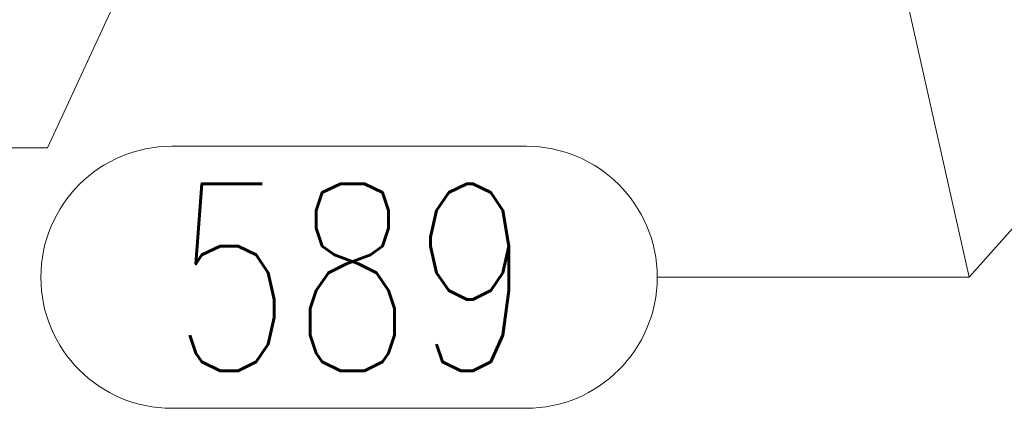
# Model space of a CAD drawing. Header units: millimetres. Extents: x -845 to -83, y 8759 to 9255.
# Tile 166 of 197: x -290 to -275, y 8994 to 9000. Entities that reach past the tile are written whole.
import ezdxf

# ---------------------------------------------------------------- set-up
doc = ezdxf.new("R2010")
doc.units = ezdxf.units.MM
doc.header["$LTSCALE"] = 10
doc.layers.add('PS_Pos', color=1, linetype='Continuous', lineweight=15)
doc.styles.add('simplex', font='simplex.shx', dxfattribs={"width": 0.75})

# ---------------------------------------------------------------- blocks, each defined once
blk = doc.blocks.new('*X457')
at = {"color": 1}
for p, q in [((-267.375, 9004.808), (-275.193, 8995.998)), ((-287.971, 8998.098), (-282.293, 8998.098)), ((-280.193, 8995.998), (-275.193, 8995.998)), ((-287.971, 8993.898), (-282.293, 8993.898))]:
    blk.add_line(p, q, dxfattribs=at)
for centre, start, end in [((-287.971, 8995.998), 90, 270), ((-282.293, 8995.998), 270, 90)]:
    blk.add_arc(centre, 2.1, start, end, dxfattribs=at)
at = {"color": 30, "style": 'simplex', "width": 0.75}
blk.add_text('589', height=3, dxfattribs=at).set_placement((-287.971, 8994.498))
blk = doc.blocks.new('*X462')
at = {"color": 1}
for p, q in [((-277.172, 9004.808), (-275.193, 8995.998)), ((-287.971, 8998.098), (-282.293, 8998.098)), ((-280.193, 8995.998), (-275.193, 8995.998)), ((-287.971, 8993.898), (-282.293, 8993.898))]:
    blk.add_line(p, q, dxfattribs=at)
for centre, start, end in [((-287.971, 8995.998), 90, 270), ((-282.293, 8995.998), 270, 90)]:
    blk.add_arc(centre, 2.1, start, end, dxfattribs=at)
at = {"color": 30, "style": 'simplex', "width": 0.75}
blk.add_text('589', height=3, dxfattribs=at).set_placement((-287.971, 8994.498))
blk = doc.blocks.new('*X463')
at = {"color": 1}
for p in [(-286.845, 9004.808), (-294.964, 8998.071)]:
    blk.add_line(p, (-289.964, 8998.071), dxfattribs=at)

msp = doc.modelspace()

# ---------------------------------------------------------------- block references
at = {"layer": 'PS_Pos'}
for name in ['*X463', '*X457', '*X462']:
    msp.add_blockref(name, (0, 0), dxfattribs=at)

doc.saveas('drawing.dxf')
